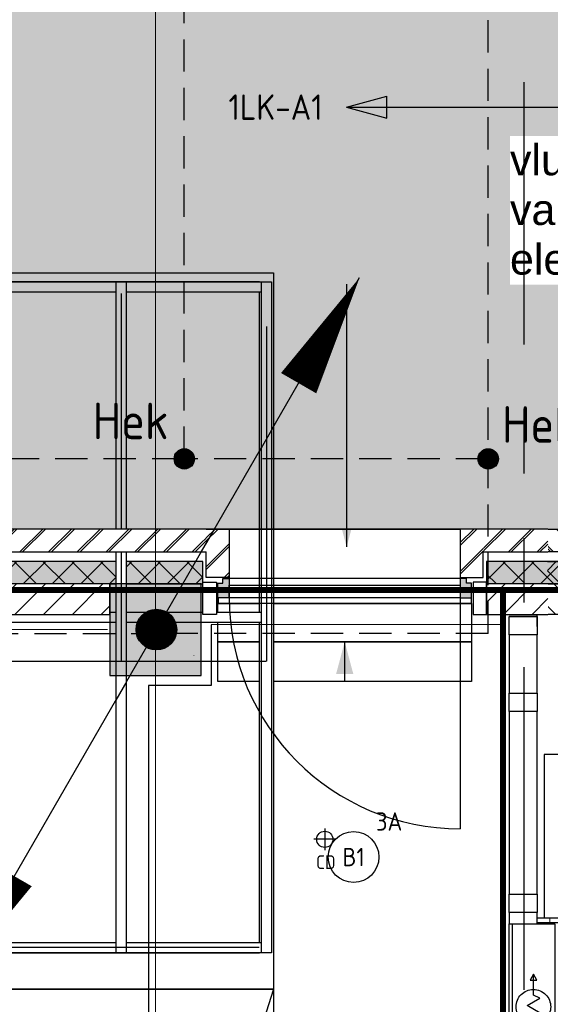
# Model space of a CAD drawing. Header units: millimetres. Extents: x -38031 to 110605, y -30229 to 92226.
# Tile 236 of 256: x 76192 to 78803, y 44552 to 49395. Entities that reach past the tile are written whole.
import ezdxf
from ezdxf.enums import TextEntityAlignment as Align

# ---------------------------------------------------------------- set-up
doc = ezdxf.new("R2010")
doc.units = ezdxf.units.MM
doc.header["$LTSCALE"] = 50
doc.set_wipeout_variables(frame=1)
for name, pattern in [('HIDDEN', [9.525, 6.35, -3.175]), ('HIDDEN2', [4.7625, 3.175, -1.5875]), ('PHANTOM', [63.5, 31.75, -6.35, 6.35, -6.35, 6.35, -6.35]), ('STYLE_01', [0.41664, 0.20828, -0.20836]), ('STYLE_07', [1.875, 0.625, -0.20828, 0.625, -0.20836, 0.06943, -0.13893])]:
    doc.linetypes.add(name, pattern=pattern)
for name, color, linetype in [('AL$1A---_ALGEMEEN', 8, 'Continuous'), ('AL------_MAATV', 200, 'Continuous'), ('AL------_SPARING', 2, 'Continuous'), ('AM$1A---_ARCERING', 8, 'Continuous'), ('AT$1A---_TEKST025', 8, 'Continuous'), ('AT$1A---_TEKST035', 8, 'Continuous'), ('BOUWKUNDIG', 8, 'Continuous'), ('brandscheiding', 5, 'HIDDEN'), ('EL6121--', 3, 'Continuous'), ('EL6122--', 3, 'Continuous'), ('EL6131--_WG', 3, 'Continuous'), ('EL6212--_S', 4, 'Continuous'), ('EL6311--', 3, 'Continuous'), ('Kastenscheiding', 4, 'PHANTOM')]:
    doc.layers.add(name, color=color, linetype=linetype)
doc.layers.add('stramien', color=1, linetype='Continuous', lineweight=15)
doc.styles.add('Arial', font='ARIAL.TTF')
doc.styles.add('BURO-018', font='iso.shx', dxfattribs={"height": 90})
doc.styles.add('BURO-035', font='ISO.shx', dxfattribs={"height": 175})
doc.dimstyles.new('VyA', dxfattribs={"dimtxt": 2.272868, "dimasz": 2.120801, "dimexe": 1.5, "dimexo": 1.59, "dimgap": 0.5, "dimtad": 1, "dimdec": 0, "dimzin": 11, "dimtxsty": 'Arial', "dimblk": 'VW_SLASH', "dimcen": 0, "dimdle": 1, "dimazin": 0, "dimtfac": 0.8, "dimtdec": 0, "dimtix": 1, "dimtmove": 0, "dimatfit": 0, "dimldrblk": 'VW_FILLEDARROW', "dimfxl": 0, "dimfrac": 2, "dimtolj": 1, "dimtzin": 11, "dimarcsym": 0})
pattern_1 = [(135, (0, 0), (1.41421356, 1.41421356), []), (45, (5.9868, -5.9868), (1.41421356, -1.41421356), [])]
pattern_2 = [(45, (0, 0), (70.7107, -70.7107), []), (45, (7.07, -7.07), (70.7107, -70.7107), [])]
pattern_3 = [(135, (0, 0), (70.7107, 70.7107), []), (45, (299.34, -299.34), (70.7107, -70.7107), [])]
pattern_4 = [(45, (0, 0), (70.7107, -70.7107), [])]
pattern_5 = [(45, (0, 0), (1.41421356, -1.41421356), [])]
pattern_6 = [(45, (0, 0), (1.41421356, -1.41421356), []), (45, (0.1414, -0.1414), (1.41421356, -1.41421356), [])]
pattern_7 = [(90, (0, 0), (100, 0), [])]

# ---------------------------------------------------------------- blocks, each defined once
blk = doc.blocks.new('E00170')
at = {"color": 0, "linetype": 'Continuous'}
for q in [(5, 8.66), (-5, -8.66)]:
    blk.add_line((0, 0), q, dxfattribs=at)
for points in [[(5, 8.66, 0, 1, 0), (3.5, 6.062, 1, 1, 0)], [(-5, -8.66, 0, 1, 0), (-3.5, -6.062, 1, 1, 0)]]:
    blk.add_lwpolyline(points, format="xyseb", dxfattribs=at)
at = {"color": 0, "const_width": 0.5}
blk.add_lwpolyline([(-0.25, 0, 1), (0.25, 0, 1)], format="xyb", close=True, dxfattribs=at)
at = {"color": 0, "linetype": 'Continuous'}
blk.add_circle((0, 0), 0.5, dxfattribs=at)
blk = doc.blocks.new('E00160')
at = {"color": 0, "linetype": 'Continuous'}
for p, q in [((-17.5, 0), (-13.5, 1.072)), ((-13.5, -1.072), (-13.5, 1.072)), ((17.5, 0), (13.5, 1.072)), ((13.5, -1.072), (13.5, 1.072)), ((-17.5, 0), (17.5, 0)), ((-17.5, 0), (-13.5, -1.072)), ((17.5, 0), (13.5, -1.072))]:
    blk.add_line(p, q, dxfattribs=at)
at = {"color": 0, "linetype": 'Continuous', "style": 'BURO-035'}
for tag, p in [('E_TEXT2', (-22.5, 0)), ('E_TEXT1', (22.5, 0))]:
    blk.add_attdef(tag, text='', height=3.5, dxfattribs=at).set_placement(p, align=Align.MIDDLE)
blk = doc.blocks.new('Centraaldoos')
at = {"color": 1, "linetype": 'Continuous'}
for p, q in [((0, -2), (0, 2)), ((-2, 0), (2, 0))]:
    blk.add_line(p, q, dxfattribs=at)
at = {"color": 0, "linetype": 'Continuous'}
blk.add_circle((0, 0), 1.5, dxfattribs=at)
at = {"color": 0, "linetype": 'Continuous', "style": 'BURO-018'}
blk.add_attdef('AL_POSNR', text='', height=1.8, dxfattribs=at).set_placement((0, 3), align=Align.CENTER)
at = {"color": 0, "linetype": 'Continuous', "style": 'BURO-018', "flags": 1}
blk.add_attdef('AL_OMS', (0, 0), '', height=1.8, dxfattribs=at)
at = {"layer": 'AL------_MAATV', "style": 'BURO-018'}
blk.add_text('CD', height=2.531, rotation=180, dxfattribs=at).set_placement((1.61, 5.48))
blk = doc.blocks.new('1115B3A')
at = {"color": 0, "linetype": 'Continuous'}
blk.add_circle((0, 0), 2.5, dxfattribs=at)
at = {"color": 0, "linetype": 'Continuous', "style": 'BURO-018'}
for tag, p in [('E_GKAST', (0, 8)), ('E_GROEP', (0, 5)), ('E_SGROEP', (4.5, 5)), ('E_ARMCODE', (0, 0)), ('E_SLET', (4.5, -1))]:
    blk.add_attdef(tag, text='', height=1.8, dxfattribs=at).set_placement(p, align=Align.MIDDLE)
blk = doc.blocks.new('Group-47')
at = {"color": 0}
for points in [[(5428, 17280), (17489, 17280), (17489, 17230), (5428, 17230)], [(5478, 15655), (17439, 15655), (17439, 15605), (5478, 15605)], [(5428, 14030), (17489, 14030), (17489, 13980), (5428, 13980)]]:
    blk.add_wipeout(points, dxfattribs=at).dxf.layer = 'AL$1A---_ALGEMEEN'
at = {"layer": 'AL$1A---_ALGEMEEN', "color": 0}
for points in [[(5428, 17280), (17489, 17280), (17489, 17230), (5428, 17230)], [(5478, 15655), (17439, 15655), (17439, 15605), (5478, 15605)], [(5428, 14030), (17489, 14030), (17489, 13980), (5428, 13980)]]:
    blk.add_lwpolyline(points, close=True, dxfattribs=at)
at = {"color": 0}
for points in [[(16724, 17280), (16774, 17280), (16774, 13980), (16724, 13980)], [(17439, 17280), (17489, 17280), (17489, 13980), (17439, 13980)]]:
    blk.add_wipeout(points, dxfattribs=at).dxf.layer = 'AL$1A---_ALGEMEEN'
at = {"layer": 'AL$1A---_ALGEMEEN', "color": 0}
for points in [[(16724, 17280), (16774, 17280), (16774, 13980), (16724, 13980)], [(17439, 17280), (17489, 17280), (17489, 13980), (17439, 13980)]]:
    blk.add_lwpolyline(points, close=True, dxfattribs=at)
blk = doc.blocks.new('Group-59')
at = {"layer": 'AL$1A---_ALGEMEEN', "color": 0}
blk.add_line((17499, 13801), (13309, 849), dxfattribs=at)
blk.add_lwpolyline([(13309, 13801), (17499, 13801), (17499, 849), (13309, 849)], close=True, dxfattribs=at)
blk = doc.blocks.new('VW_SLASH')
at = {"layer": 'AL$1A---_ALGEMEEN', "color": 0, "linetype": 'ByBlock', "lineweight": -2}
blk.add_line((0, 0), (-1, 0), dxfattribs=at)
at = {"layer": 'AL$1A---_ALGEMEEN', "color": 0, "linetype": 'ByBlock', "lineweight": 5}
blk.add_line((0.5, 0.5), (-0.5, -0.5), dxfattribs=at)
blk = doc.blocks.new('*D1056')
at = {"layer": 'AL$1A---_ALGEMEEN', "color": 0, "lineweight": -2}
for p, q in [((15499, 17223.4), (15499, 15413.5)), ((16749, 17223.4), (16749, 15413.5)), ((15501.1, 15415), (16746.9, 15415))]:
    blk.add_line(p, q, dxfattribs=at)
at = {"layer": 'AL$1A---_ALGEMEEN', "color": 0, "lineweight": -2, "xscale": 2.12080078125, "yscale": 2.12080078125, "zscale": 2.12080078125, "rotation": 180}
blk.add_blockref('VW_SLASH', (15499, 15415), dxfattribs=at)
at = {"layer": 'AL$1A---_ALGEMEEN', "color": 0, "lineweight": -2, "xscale": 2.12080078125, "yscale": 2.12080078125, "zscale": 2.12080078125}
blk.add_blockref('VW_SLASH', (16749, 15415), dxfattribs=at)
at = {"layer": 'AT$1A---_TEKST025', "insert": (16124, 15441.2), "char_height": 2.27, "attachment_point": 5, "style": 'Arial'}
blk.add_mtext('\\A1;62500', dxfattribs=at)
blk = doc.blocks.new('VW_FILLEDARROW')
at = {"layer": 'AL$1A---_ALGEMEEN', "color": 0, "lineweight": -2}
blk.add_solid([(0, 0), (0.5, 0.5), (0.5, -0.5)], dxfattribs=at)
blk = doc.blocks.new('*D1057')
at = {"layer": 'AL$1A---_ALGEMEEN', "color": 0, "lineweight": -2}
for p, q in [((16749, 17223.4), (16749, 15413.5)), ((17464, 17061), (17464, 15413.5)), ((16751.1, 15415), (17461.9, 15415))]:
    blk.add_line(p, q, dxfattribs=at)
at = {"layer": 'AL$1A---_ALGEMEEN', "color": 0, "lineweight": -2, "xscale": 2.12080078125, "yscale": 2.12080078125, "zscale": 2.12080078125, "rotation": 180}
blk.add_blockref('VW_SLASH', (16749, 15415), dxfattribs=at)
at = {"layer": 'AL$1A---_ALGEMEEN', "color": 0, "lineweight": -2, "xscale": 2.12080078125, "yscale": 2.12080078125, "zscale": 2.12080078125}
blk.add_blockref('VW_SLASH', (17464, 15415), dxfattribs=at)
at = {"layer": 'AT$1A---_TEKST025', "insert": (17106.5, 15441.2), "char_height": 2.27, "attachment_point": 5, "style": 'Arial'}
blk.add_mtext('\\A1;35750', dxfattribs=at)
blk = doc.blocks.new('*D1071')
at = {"layer": 'AL$1A---_ALGEMEEN', "color": 0, "lineweight": -2}
for p, q in [((17427.4, 14005), (15537.5, 14005)), ((15539, 14007.1), (15539, 14009.2)), ((15539, 14005), (15539, 13801)), ((17046.4, 13801), (15537.5, 13801)), ((15539, 13798.9), (15539, 13796.8))]:
    blk.add_line(p, q, dxfattribs=at)
at = {"layer": 'AL$1A---_ALGEMEEN', "color": 0, "lineweight": -2, "xscale": 2.12080078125, "yscale": 2.12080078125, "zscale": 2.12080078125}
for p, rotation in [((15539, 14005), 270), ((15539, 13801), 90)]:
    blk.add_blockref('VW_SLASH', p, dxfattribs=dict(at, rotation=rotation))
at = {"layer": 'AT$1A---_TEKST025', "insert": (15514, 13671), "char_height": 2.27, "attachment_point": 5, "rotation": 90, "style": 'Arial'}
blk.add_mtext('\\A1;10200', dxfattribs=at)
blk = doc.blocks.new('zijdetail kozijn 2kops')
at = {"color": 0}
blk.add_wipeout([(-63, 420), (-130, 420), (-130, 262), (-63, 262)], dxfattribs=at).dxf.layer = 'AL$1A---_ALGEMEEN'
at = {"layer": 'AM$1A---_ARCERING', "linetype": 'Continuous', "lineweight": 0}
blk.add_hatch(color=256, dxfattribs=at).paths.add_polyline_path([(-54.2, 338), (-54.2, 366), (-56, 366), (-56, 266), (-31, 266), (-31, 243), (0, 243), (0, 338), (-22, 338)])
at = {"layer": 'AL$1A---_ALGEMEEN', "color": 0}
for points in [[(-63, 420), (-130, 420), (-130, 262), (-63, 262)], [(-54.2, 338), (-54.2, 366), (-56, 366), (-56, 266), (-31, 266), (-31, 243), (0, 243), (0, 338), (-22, 338)]]:
    blk.add_lwpolyline(points, close=True, dxfattribs=at)
blk = doc.blocks.new('31x_alu-1e-mk106c-p')
at = {"layer": 'AL$1A---_ALGEMEEN', "color": 0, "linetype": 'STYLE_01'}
blk.add_line((-420, 1700), (-420, -63), dxfattribs=at)
at = {"layer": 'AL$1A---_ALGEMEEN', "color": 0}
blk.add_lwpolyline([(-435, 1693), (-338, 1693), (-338, -56), (-435, -56)], close=True, dxfattribs=at)
at = {"layer": 'AL$1A---_ALGEMEEN', "color": 0, "rotation": 90}
blk.add_blockref('zijdetail kozijn 2kops', (0, 0), dxfattribs=at)
at = {"layer": 'AL$1A---_ALGEMEEN', "color": 0}
blk.add_line((-366, -54.2), (-366, 1691.2), dxfattribs=at)
at = {"color": 0}
for points in [[(-338, 1637), (-338, 0), (-276, 0), (-276, 1637)], [(-243, 1637), (40, 1637), (40, 0), (-243, 0)]]:
    blk.add_wipeout(points, dxfattribs=at).dxf.layer = 'AL$1A---_ALGEMEEN'
at = {"layer": 'AL$1A---_ALGEMEEN', "color": 0}
for points in [[(-338, 1637), (-338, 0), (-276, 0), (-276, 1637)], [(-243, 1637), (40, 1637), (40, 0), (-243, 0)]]:
    blk.add_lwpolyline(points, close=True, dxfattribs=at)
at = {"color": 0}
blk.add_wipeout([(-113, -113), (-113, -434), (0, -434), (0, -113), (0, 0), (-238, 0), (-238, -113), (-114, -113)], dxfattribs=at).dxf.layer = 'AL$1A---_ALGEMEEN'
at = {"layer": 'AM$1A---_ARCERING', "linetype": 'Continuous', "lineweight": 5}
h = blk.add_hatch(dxfattribs=at)
h.set_pattern_fill('BAKSTEEN', color=256, style=0, pattern_type=2)
h.set_pattern_definition(pattern_2)
edge = h.paths.add_edge_path()
edge.add_line((-113, -113), (-113, -434))
edge.add_line((-113, -434), (0, -434))
edge.add_line((0, -434), (0, -113))
edge.add_line((0, -113), (0, 0))
edge.add_line((0, 0), (-238, 0))
edge.add_line((-238, 0), (-238, -113))
edge.add_line((-238, -113), (-114, -113))
at = {"layer": 'AM$1A---_ARCERING', "linetype": 'Continuous', "lineweight": 0}
blk.add_hatch(color=256, dxfattribs=at).paths.add_polyline_path([(-160, -130), (-270, -130), (-270, -434), (-160, -434)])
at = {"layer": 'AM$1A---_ARCERING', "linetype": 'Continuous', "lineweight": 5}
h = blk.add_hatch(dxfattribs=at)
h.set_pattern_fill('ISOLATIE', color=256, style=0, pattern_type=2)
h.set_pattern_definition(pattern_3)
h.paths.add_polyline_path([(-160, -130), (-270, -130), (-270, -434), (-160, -434)])
at = {"layer": 'AL$1A---_ALGEMEEN', "color": 0, "linetype": 'STYLE_01'}
blk.add_line((0, 1637), (0, 0), dxfattribs=at)
at = {"layer": 'AL$1A---_ALGEMEEN', "color": 0}
for p, q in [((-160, -434), (-160, -130)), ((-113, -113), (-113, -434))]:
    blk.add_line(p, q, dxfattribs=at)
at = {"layer": 'AL$1A---_ALGEMEEN', "color": 0, "flags": 128}
for points in [[(0, -434), (0, -113), (0, 0), (-238, 0), (-238, -113), (-114, -113)], [(-160, -130), (-270, -130), (-270, -434)]]:
    blk.add_lwpolyline(points, dxfattribs=at)
at = {"color": 0}
for points in [[(-113, 1750), (-113, 2071), (0, 2071), (0, 1750), (0, 1637), (-238, 1637), (-238, 1750), (-114, 1750)], [(-420, -130), (-420, -434), (-270, -434), (-270, -130)]]:
    blk.add_wipeout(points, dxfattribs=at).dxf.layer = 'AL$1A---_ALGEMEEN'
at = {"layer": 'AM$1A---_ARCERING', "linetype": 'Continuous', "lineweight": 0}
blk.add_hatch(color=256, dxfattribs=at).paths.add_polyline_path([(-160, 1767), (-270, 1767), (-270, 2071), (-160, 2071)])
at = {"layer": 'AM$1A---_ARCERING', "linetype": 'Continuous', "lineweight": 5}
h = blk.add_hatch(dxfattribs=at)
h.set_pattern_fill('ISOLATIE', color=256, style=0, pattern_type=2)
h.set_pattern_definition(pattern_3)
h.paths.add_polyline_path([(-160, 1767), (-270, 1767), (-270, 2071), (-160, 2071)])
h = blk.add_hatch(dxfattribs=at)
h.set_pattern_fill('BAKSTEEN', color=256, style=0, pattern_type=2)
h.set_pattern_definition(pattern_2)
edge = h.paths.add_edge_path()
edge.add_line((-113, 1750), (-113, 2071))
edge.add_line((-113, 2071), (0, 2071))
edge.add_line((0, 2071), (0, 1750))
edge.add_line((0, 1750), (0, 1637))
edge.add_line((0, 1637), (-238, 1637))
edge.add_line((-238, 1637), (-238, 1750))
edge.add_line((-238, 1750), (-114, 1750))
h = blk.add_hatch(dxfattribs=at)
h.set_pattern_fill('KALKZANDSTEEN', color=256, style=0, pattern_type=2)
h.set_pattern_definition(pattern_4)
h.paths.add_polyline_path([(-420, -130), (-420, -434), (-270, -434), (-270, -130)])
at = {"layer": 'AL$1A---_ALGEMEEN', "color": 0}
for p, q in [((-160, 2071), (-160, 1767)), ((-113, 1750), (-113, 2071)), ((-420, -130), (-420, -434))]:
    blk.add_line(p, q, dxfattribs=at)
at = {"layer": 'AL$1A---_ALGEMEEN', "color": 0, "flags": 128}
for points in [[(-160, 1767), (-270, 1767), (-270, 2071)], [(0, 2071), (0, 1750), (0, 1637), (-238, 1637), (-238, 1750), (-114, 1750)], [(-270, -434), (-270, -130), (-420, -130)]]:
    blk.add_lwpolyline(points, dxfattribs=at)
at = {"color": 0}
blk.add_wipeout([(-420, 1767), (-420, 2071), (-270, 2071), (-270, 1767)], dxfattribs=at).dxf.layer = 'AL$1A---_ALGEMEEN'
at = {"layer": 'AM$1A---_ARCERING', "linetype": 'Continuous', "lineweight": 5}
h = blk.add_hatch(dxfattribs=at)
h.set_pattern_fill('KALKZANDSTEEN', color=256, style=0, pattern_type=2)
h.set_pattern_definition(pattern_4)
h.paths.add_polyline_path([(-420, 1767), (-420, 2071), (-270, 2071), (-270, 1767)])
at = {"layer": 'AL$1A---_ALGEMEEN', "color": 0}
blk.add_line((-420, 1767), (-420, 2071), dxfattribs=at)
at = {"layer": 'AL$1A---_ALGEMEEN', "color": 0, "flags": 128}
blk.add_lwpolyline([(-270, 2071), (-270, 1767), (-420, 1767)], dxfattribs=at)
at = {"layer": 'AL$1A---_ALGEMEEN', "color": 0, "xscale": -1, "rotation": 90}
blk.add_blockref('zijdetail kozijn 2kops', (0, 1637), dxfattribs=at)
blk = doc.blocks.new('32x_hout-mk 870-p')
at = {"layer": 'AL$1A---_ALGEMEEN', "color": 0}
blk.add_lwpolyline([(15, 10284), (15, 7927), (154, 7927), (154, 10284)], close=True, dxfattribs=at)
at = {"color": 0}
for points in [[(15, 10284), (154, 10284), (154, 10194), (15, 10194)], [(15, 9907), (154, 9907), (154, 9817), (15, 9817)], [(15, 8917), (154, 8917), (154, 8827), (15, 8827)]]:
    blk.add_wipeout(points, dxfattribs=at).dxf.layer = 'AL$1A---_ALGEMEEN'
at = {"layer": 'AL$1A---_ALGEMEEN', "color": 0}
for points in [[(15, 10284), (154, 10284), (154, 10194), (15, 10194)], [(15, 9907), (154, 9907), (154, 9817), (15, 9817)], [(15, 8917), (154, 8917), (154, 8827), (15, 8827)]]:
    blk.add_lwpolyline(points, close=True, dxfattribs=at)
blk = doc.blocks.new('65-brandslaghaspel')
at = {"layer": 'AL$1A---_ALGEMEEN', "color": 0}
for p, q in [((173.6, -0.9), (143.8, 16.2)), ((143.8, 16.2), (143.8, -17.6)), ((143.8, -17.6), (173.4, -0.5))]:
    blk.add_line(p, q, dxfattribs=at)
at = {"color": 0}
blk.add_wipeout([(12.6, -85.4), (4.2, -85), (-4.1, -83.8), (-12.2, -81.8), (-20.1, -78.9), (-27.7, -75.4), (-34.9, -71), (-41.6, -66), (-47.8, -60.4), (-53.5, -54.2), (-58.5, -47.5), (-62.8, -40.3), (-66.3, -32.7), (-69.2, -24.8), (-71.2, -16.7), (-72.4, -8.4), (-72.9, 0), (-72.4, 8.4), (-71.2, 16.7), (-69.2, 24.8), (-66.3, 32.7), (-62.8, 40.3), (-58.5, 47.5), (-53.5, 54.2), (-47.8, 60.4), (-41.6, 66), (-34.9, 71), (-27.7, 75.4), (-20.1, 78.9), (-12.2, 81.8), (-4.1, 83.8), (4.2, 85), (12.6, 85.4), (21, 85), (29.3, 83.8), (37.4, 81.8), (45.3, 78.9), (52.9, 75.4), (60.1, 71), (66.8, 66), (73, 60.4), (78.6, 54.2), (83.6, 47.5), (87.9, 40.3), (91.5, 32.7), (94.4, 24.8), (96.4, 16.7), (97.6, 8.4), (98, 0), (97.6, -8.4), (96.4, -16.7), (94.4, -24.8), (91.5, -32.7), (87.9, -40.3), (83.6, -47.5), (78.6, -54.2), (73, -60.4), (66.8, -66), (60.1, -71), (52.9, -75.4), (45.3, -78.9), (37.4, -81.8), (29.3, -83.8), (21, -85)], dxfattribs=at).dxf.layer = 'AL$1A---_ALGEMEEN'
at = {"layer": 'AL$1A---_ALGEMEEN', "color": 0}
for p, q in [((-72.8, -2), (-54.7, 29.3)), ((-54.7, 29.3), (-18.3, -33.9)), ((-18.3, -33.9), (19.2, 31.1)), ((19.2, 31.1), (55.9, -32.4)), ((55.9, -32.4), (70.2, -0.9)), ((70.2, -0.9), (173.6, -0.9))]:
    blk.add_line(p, q, dxfattribs=at)
at = {"layer": 'AL$1A---_ALGEMEEN', "color": 0, "flags": 128}
blk.add_lwpolyline([(-72.9, 0, -0.414214), (12.6, 85.4, -0.414214), (98, 0, -0.414214), (12.6, -85.4, -0.414214)], format="xyb", close=True, dxfattribs=at)
blk = doc.blocks.new('65-brslhlkast i')
at = {"color": 0}
blk.add_wipeout([(27.5, 0), (817.5, 0), (817.5, -225), (27.5, -225)], dxfattribs=at).dxf.layer = 'AL$1A---_ALGEMEEN'
at = {"layer": 'AL$1A---_ALGEMEEN', "color": 0}
blk.add_lwpolyline([(27.5, 0), (817.5, 0), (817.5, -225), (27.5, -225)], close=True, dxfattribs=at)
at = {"color": 0}
blk.add_wipeout([(27.5, 0), (817.5, 0), (817.5, -15), (27.5, -15)], dxfattribs=at).dxf.layer = 'AL$1A---_ALGEMEEN'
at = {"layer": 'AL$1A---_ALGEMEEN', "color": 0}
blk.add_lwpolyline([(27.5, 0), (817.5, 0), (817.5, -15), (27.5, -15)], close=True, dxfattribs=at)
blk.add_blockref('65-brandslaghaspel', (396.3, -119.9), dxfattribs=at)
blk = doc.blocks.new('Group-129')
at = {"layer": 'AL$1A---_ALGEMEEN', "color": 0, "rotation": 90}
blk.add_blockref('65-brslhlkast i', (22239, 15555.5), dxfattribs=at)
at = {"color": 0}
for points in [[(22378, 16403), (22499.1, 16403), (22499.1, 16378), (22378, 16378)], [(22378, 15578), (22499.1, 15578), (22499.1, 15553), (22378, 15553)]]:
    blk.add_wipeout(points, dxfattribs=at).dxf.layer = 'AL$1A---_ALGEMEEN'
at = {"layer": 'AM$1A---_ARCERING', "linetype": 'Continuous', "lineweight": 5}
h = blk.add_hatch(dxfattribs=at)
h.set_pattern_fill('1_100_GIPS___', color=256, style=0, pattern_type=2)
h.set_pattern_definition(pattern_7)
h.paths.add_polyline_path([(22378, 16403), (22499.1, 16403), (22499.1, 16378), (22378, 16378)])
h = blk.add_hatch(dxfattribs=at)
h.set_pattern_fill('1_100_GIPS___', color=256, style=0, pattern_type=2)
h.set_pattern_definition(pattern_7)
h.paths.add_polyline_path([(22378, 15578), (22499.1, 15578), (22499.1, 15553), (22378, 15553)])
at = {"layer": 'AL$1A---_ALGEMEEN', "color": 0}
for points in [[(22378, 16403), (22499.1, 16403), (22499.1, 16378), (22378, 16378)], [(22378, 15578), (22499.1, 15578), (22499.1, 15553), (22378, 15553)]]:
    blk.add_lwpolyline(points, close=True, dxfattribs=at)
blk = doc.blocks.new('31x_alu-mk 129-p')
at = {"layer": 'AL$1A---_ALGEMEEN', "color": 0}
blk.add_lwpolyline([(-1137, -276), (0, -276), (0, -338), (-1137, -338)], close=True, dxfattribs=at)
at = {"layer": 'AL$1A---_ALGEMEEN', "color": 0, "xscale": -1, "rotation": 180}
blk.add_blockref('zijdetail kozijn 2kops', (-1137, 0), dxfattribs=at)
at = {"layer": 'AL$1A---_ALGEMEEN', "color": 0, "rotation": 180}
blk.add_blockref('zijdetail kozijn 2kops', (0, 0), dxfattribs=at)
at = {"layer": 'AL$1A---_ALGEMEEN', "color": 0}
for p, q in [((0, -338), (0, -1475)), ((54.2, -366), (-1191.2, -366))]:
    blk.add_line(p, q, dxfattribs=at)
blk.add_arc((0, -338), 1137, 180, 270, dxfattribs=at)
at = {"color": 0}
for points in [[(-1250, -238), (-1250, -113), (-1250, 0), (-1137, 0), (-1137, -238)], [(113, -238), (113, -113), (113, 0), (0, 0), (0, -238)]]:
    blk.add_wipeout(points, dxfattribs=at).dxf.layer = 'AL$1A---_ALGEMEEN'
at = {"layer": 'AM$1A---_ARCERING', "linetype": 'Continuous', "lineweight": 5}
h = blk.add_hatch(dxfattribs=at)
h.set_pattern_fill('BAKSTEEN', color=256, style=0, pattern_type=2)
h.set_pattern_definition(pattern_2)
h.paths.add_polyline_path([(-1250, -238), (-1250, -113), (-1250, 0), (-1137, 0), (-1137, -238)])
h = blk.add_hatch(dxfattribs=at)
h.set_pattern_fill('BAKSTEEN', color=256, style=0, pattern_type=2)
h.set_pattern_definition(pattern_2)
h.paths.add_polyline_path([(113, -238), (113, -113), (113, 0), (0, 0), (0, -238)])
at = {"layer": 'AL$1A---_ALGEMEEN', "color": 0}
for p, q in [((0, 0), (-1137, 0)), ((-1250, -238), (-1250, -113)), ((113, -238), (113, -113)), ((0, -243), (-1137, -243))]:
    blk.add_line(p, q, dxfattribs=at)
at = {"layer": 'AL$1A---_ALGEMEEN', "color": 0, "flags": 128}
for points in [[(-1250, 0), (-1137, 0), (-1137, -238), (-1250, -238)], [(113, 0), (0, 0), (0, -238), (113, -238)]]:
    blk.add_lwpolyline(points, dxfattribs=at)
blk = doc.blocks.new('030201')
at = {"color": 0, "const_width": 0.5}
blk.add_lwpolyline([(-0.25, 0, 1), (0.25, 0, 1)], format="xyb", close=True, dxfattribs=at)
at = {"color": 0, "linetype": 'Continuous'}
blk.add_circle((0, 0), 0.5, dxfattribs=at)
at = {"color": 0, "linetype": 'Continuous', "style": 'BURO-018', "flags": 1}
blk.add_attdef('E_MATCODE', text='', height=1.8, dxfattribs=at).set_placement((0, 0), align=Align.MIDDLE)
blk = doc.blocks.new('Group-71')
at = {"color": 0}
blk.add_wipeout([(17499, 17324.992), (17499, 13800.992), (13249, 13800.992), (13249, 13879.992), (11440.621, 13879.992), (11440.621, 13979.992), (17429, 13979.992), (17429, 17279.992), (11440.621, 17279.992), (11440.621, 17324.992)], dxfattribs=at).dxf.layer = 'AL$1A---_ALGEMEEN'
at = {"layer": 'AL$1A---_ALGEMEEN', "color": 0, "flags": 128}
for points in [[(17499, 13800.992), (13249, 13800.992), (13249, 13879.992), (5189, 13879.992), (5189, 17324.992), (17499, 17324.992)], [(5428, 17279.992), (5428, 13979.992), (17429, 13979.992), (17429, 17279.992)]]:
    blk.add_lwpolyline(points, close=True, dxfattribs=at)
at = {"layer": 'AL$1A---_ALGEMEEN', "color": 0}
blk.add_blockref('Group-59', (0, 0), dxfattribs=at)
blk.add_blockref('Group-47', (0, 0), dxfattribs=at)
at = {"layer": 'AL$1A---_ALGEMEEN', "color": 0, "linetype": 'STYLE_01'}
blk.add_lwpolyline([(-36501, 17324.992), (17499, 17324.992), (17499, -2675.008), (-36501, -2675.008)], close=True, dxfattribs=at)
at = {"layer": 'AL$1A---_ALGEMEEN', "color": 0}
for base, p1, p2, picture, middle in [((16749, 15414.992), (15499, 17224.992), (16749, 17224.992), '*D1056', (16124, 15441.153)), ((17464, 15414.992), (16749, 17224.992), (17464, 17062.555), '*D1057', (17106.5, 15441.153))]:
    dim = blk.add_linear_dim(base=base, p1=p1, p2=p2, dimstyle='VyA', override={"dimtxt": 2.272868, "dimgap": 25, "dimlfac": 50, "dimpost": '<>', "dimtxsty": 'Arial', "dimtmove": 2}, dxfattribs=at)
    dim.commit()
    dim.dimension.update_dxf_attribs({"geometry": picture, "text_midpoint": middle})
dim = blk.add_linear_dim(base=(15539, 13800.992), p1=(17429, 14004.992), p2=(17048.031, 13800.992), angle=90, dimstyle='VyA', override={"dimtxt": 2.272868, "dimgap": 25, "dimlfac": 50, "dimpost": '<>', "dimtxsty": 'Arial', "dimtix": 0, "dimtmove": 2}, dxfattribs=at)
dim.commit()
dim.dimension.update_dxf_attribs({"geometry": '*D1071', "text_midpoint": (15514, 13670.992), "dimtype": 128})
blk = doc.blocks.new('200254 W 211 30-06-2008')
at = {"layer": 'AM$1A---_ARCERING', "linetype": 'Continuous', "lineweight": 0}
for points in [[(20576.609, 3948.345), (20576.609, 3950.545), (20576.609, 3950.545), (20517.349, 3950.545), (20517.349, 3948.345)], [(20615.909, 3950.545), (20604.549, 3950.545), (20604.549, 3948.345), (20615.909, 3948.345)]]:
    blk.add_hatch(color=256, dxfattribs=at).paths.add_polyline_path(points)
at = {"layer": 'AM$1A---_ARCERING', "linetype": 'Continuous', "lineweight": 5}
h = blk.add_hatch(dxfattribs=at)
h.set_pattern_fill('ISOLATIE', color=256, style=0, pattern_type=2)
h.set_pattern_definition(pattern_1)
h.paths.add_polyline_path([(20576.609, 3948.345), (20576.609, 3950.545), (20576.609, 3950.545), (20517.349, 3950.545), (20517.349, 3948.345)])
h = blk.add_hatch(dxfattribs=at)
h.set_pattern_fill('ISOLATIE', color=256, style=0, pattern_type=2)
h.set_pattern_definition(pattern_1)
h.paths.add_polyline_path([(20615.909, 3950.545), (20604.549, 3950.545), (20604.549, 3948.345), (20615.909, 3948.345)])
at = {"layer": 'AL$1A---_ALGEMEEN'}
blk.add_line((20590.769, 3977.845), (20590.769, 3951.98), dxfattribs=at)
for points in [[(20576.609, 3948.345), (20576.609, 3950.545), (20576.609, 3950.545), (20517.349, 3950.545), (20517.349, 3948.345)], [(20615.909, 3950.545), (20604.549, 3950.545), (20604.549, 3948.345), (20615.909, 3948.345)], [(20698.049, 3599.945), (20999.829, 3599.945), (20999.829, 3931.545), (20610.209, 3931.545), (20610.209, 3740.545), (20891.229, 3740.545), (20891.229, 3651.665), (20698.049, 3651.665)]]:
    blk.add_lwpolyline(points, close=True, dxfattribs=at)
blk.add_solid([(20590.769, 3951.98), (20589.919, 3955.155), (20591.62, 3955.155)], dxfattribs=at)
blk.add_wipeout([(20578.089, 3946.425), (20603.069, 3946.425), (20603.069, 3942.645), (20578.089, 3942.645)]).dxf.layer = 'AL$1A---_ALGEMEEN'
blk.add_lwpolyline([(20578.089, 3946.425), (20603.069, 3946.425), (20603.069, 3942.645), (20578.089, 3942.645)], close=True, dxfattribs=at)
blk.add_wipeout([(20578.089, 3942.645), (20603.069, 3942.645), (20603.069, 3938.745), (20578.089, 3938.745)]).dxf.layer = 'AL$1A---_ALGEMEEN'
blk.add_line((20590.579, 3938.745), (20590.579, 3942.645), dxfattribs=at)
blk.add_lwpolyline([(20578.089, 3942.645), (20603.069, 3942.645), (20603.069, 3938.745), (20578.089, 3938.745)], close=True, dxfattribs=at)
blk.add_solid([(20590.579, 3942.645), (20591.43, 3939.47), (20589.729, 3939.47)], dxfattribs=at)
at = {"layer": 'AL$1A---_ALGEMEEN', "xscale": 0.01999999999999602, "yscale": 0.02000000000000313, "zscale": 0.02}
blk.add_blockref('Group-71', (20233.6, 3632.456), dxfattribs=at)
at = {"layer": 'AM$1A---_ARCERING', "linetype": 'Continuous', "lineweight": 0}
blk.add_hatch(color=9, dxfattribs=at).paths.add_polyline_path([(18989.549, 4186.985), (18989.549, 3953.746), (19431.949, 3953.745), (19431.949, 3941.205), (20511.949, 3941.205), (20511.949, 3953.745), (21016.985, 3953.745), (21016.985, 4188.545), (20033.649, 4188.541), (20033.649, 4186.985), (19663.849, 4186.985), (19663.849, 3975.065), (19605.049, 3975.065), (19605.049, 4186.985)])
at = {"layer": 'AL$1A---_ALGEMEEN', "xscale": 0.02, "yscale": 0.02, "zscale": 0.02, "rotation": 89.99999999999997}
blk.add_blockref('31x_alu-1e-mk106c-p', (20651.949, 3953.745), dxfattribs=at)
for points in [[(20606.843, 3977.796), (20658.617, 3977.796), (20658.617, 3992.401), (20606.843, 3992.401)], [(20513.955, 3951.485), (20579.209, 3951.485), (20579.209, 3953.745), (20511.949, 3953.745), (20511.949, 3951.485), (20512.821, 3951.485)], [(20567.449, 3945.345), (20567.449, 3948.345), (20567.449, 3948.345), (20517.349, 3948.345), (20517.349, 3945.345)]]:
    blk.add_wipeout(points).dxf.layer = 'AL$1A---_ALGEMEEN'
at = {"layer": 'AM$1A---_ARCERING', "linetype": 'Continuous', "lineweight": 5}
h = blk.add_hatch(dxfattribs=at)
h.set_pattern_fill('BAKSTEEN', color=256, style=0, pattern_type=2)
h.set_pattern_definition(pattern_6)
h.paths.add_polyline_path([(20513.955, 3951.485), (20579.209, 3951.485), (20579.209, 3953.745), (20511.949, 3953.745), (20511.949, 3951.485), (20512.821, 3951.485)])
h = blk.add_hatch(dxfattribs=at)
h.set_pattern_fill('KALKZANDSTEEN', color=256, style=0, pattern_type=2)
h.set_pattern_definition(pattern_5)
h.paths.add_polyline_path([(20567.449, 3945.345), (20567.449, 3948.345), (20567.449, 3948.345), (20517.349, 3948.345), (20517.349, 3945.345)])
at = {"layer": 'AM$1A---_ARCERING', "linetype": 'Continuous', "lineweight": 0}
blk.add_hatch(color=256, dxfattribs=at).paths.add_polyline_path([(20567.449, 3939.345), (20576.449, 3939.345), (20576.449, 3948.345), (20567.449, 3948.345)])
at = {"layer": 'AL$1A---_ALGEMEEN'}
blk.add_line((20579.209, 3953.745), (20601.949, 3953.745), dxfattribs=at)
for points in [[(20513.955, 3951.485), (20579.209, 3951.485), (20579.209, 3953.745), (20511.949, 3953.745), (20511.949, 3951.485), (20512.821, 3951.485)], [(20567.449, 3945.345), (20567.449, 3948.345), (20567.449, 3948.345), (20517.349, 3948.345), (20517.349, 3945.345)], [(20567.449, 3939.345), (20576.449, 3939.345), (20576.449, 3948.345), (20567.449, 3948.345)]]:
    blk.add_lwpolyline(points, close=True, dxfattribs=at)
at = {"layer": 'stramien', "linetype": 'STYLE_07', "ltscale": 50}
blk.add_line((20571.949, 2695.425), (20571.949, 4240.025), dxfattribs=at)
at = {"layer": 'AT$1A---_TEKST035', "insert": (20606.843, 3991.579), "char_height": 3.03049, "attachment_point": 1, "line_spacing_factor": 0.967741, "style": 'Arial'}
blk.add_mtext('{\\C256;\\lvluchtdeur (2e vluchtroute\\Pvanuit het Kunstencentrum)\\Pelektronische aansturing}', dxfattribs=at)
for points in [[(20610.579, 3953.745), (20604.209, 3953.745), (20604.209, 3951.485), (20610.579, 3951.485)], [(20610.579, 3948.345), (20604.549, 3948.345), (20604.549, 3945.345), (20610.579, 3945.345)]]:
    blk.add_wipeout(points).dxf.layer = 'AL$1A---_ALGEMEEN'
at = {"layer": 'AM$1A---_ARCERING', "linetype": 'Continuous', "lineweight": 5}
h = blk.add_hatch(dxfattribs=at)
h.set_pattern_fill('BAKSTEEN', color=256, style=0, pattern_type=2)
h.set_pattern_definition(pattern_6)
edge = h.paths.add_edge_path()
edge.add_line((20610.579, 3953.745), (20604.209, 3953.745))
edge.add_line((20604.209, 3953.745), (20604.209, 3951.485))
edge.add_line((20604.209, 3951.485), (20610.579, 3951.485))
h = blk.add_hatch(dxfattribs=at)
h.set_pattern_fill('KALKZANDSTEEN', color=256, style=0, pattern_type=2)
h.set_pattern_definition(pattern_5)
edge = h.paths.add_edge_path()
edge.add_line((20610.579, 3948.345), (20604.549, 3948.345))
edge.add_line((20604.549, 3948.345), (20604.549, 3945.345))
edge.add_line((20604.549, 3945.345), (20610.579, 3945.345))
at = {"layer": 'AL$1A---_ALGEMEEN'}
for p, q in [((20610.579, 3953.745), (20604.209, 3953.745)), ((20604.209, 3951.485), (20610.579, 3951.485))]:
    blk.add_line(p, q, dxfattribs=at)
blk.add_lwpolyline([(20610.579, 3948.345), (20604.549, 3948.345), (20604.549, 3945.345), (20610.579, 3945.345)], dxfattribs=at)
at = {"layer": 'AL$1A---_ALGEMEEN', "xscale": 0.02, "yscale": 0.02, "zscale": 0.02}
blk.add_blockref('32x_hout-mk 870-p', (20606.449, 3739.465), dxfattribs=at)
at = {"layer": 'AL$1A---_ALGEMEEN'}
blk.add_lwpolyline([(20571.267, 3528.825), (20605.97, 3528.866), (20605.969, 3944.357), (20577.449, 3944.316), (20577.449, 3938.345), (20571.267, 3938.345), (20571.267, 3738.856), (20577.01, 3738.856), (20577.01, 3728.976), (20571.267, 3728.976)], close=True, dxfattribs=at)
at = {"layer": 'AL$1A---_ALGEMEEN', "xscale": 0.02, "yscale": 0.02, "zscale": 0.02}
blk.add_blockref('Group-129', (20161.969, 3587.445), dxfattribs=at)
blk.add_blockref('31x_alu-mk 129-p', (20601.949, 3953.745), dxfattribs=at)
at = {"layer": 'stramien', "linetype": 'STYLE_07', "ltscale": 50}
blk.add_line((19004.749, 3943.845), (21069.765, 3943.845), dxfattribs=at)

msp = doc.modelspace()

# ---------------------------------------------------------------- block references
at = {"layer": 'BOUWKUNDIG', "xscale": 50, "yscale": 50, "zscale": 50}
msp.add_blockref('200254 W 211 30-06-2008', (-951737.5, -150797.3), dxfattribs=at)

# ---------------------------------------------------------------- next in the draw order: linework, layer by layer
at = {"layer": 'brandscheiding', "const_width": 30}
for points in [[(78570, 46590), (99310, 46590), (99310, 11160), (78730, 8750), (78760, 8510), (75050, 8120), (75050, 8320), (58090, 6520)], [(74060, 46590), (78570, 46590), (78570, 25520), (74060, 25520), (74060, 46610)]]:
    msp.add_lwpolyline(points, dxfattribs=at)
at = {"layer": 'EL6121--', "color": 5, "linetype": 'HIDDEN2'}
for p, q in [((78497.8, 46376.1), (78497.8, 58630)), ((77002.1, 47234.9), (77002.1, 56776.4)), ((77002.1, 47234.9), (73559.1, 47234.9)), ((78497.8, 47234.9), (77002.1, 47234.9)), ((69358.9, 46376.1), (76886.7, 46376.1)), ((78497.8, 46376.1), (76886.7, 46376.1))]:
    msp.add_line(p, q, dxfattribs=at)
at = {"layer": 'EL6131--_WG'}
msp.add_line((78739, 46410), (78739, 46470), dxfattribs=at)
at = {"layer": 'Kastenscheiding'}
msp.add_line((78674.5, 31922.8), (78674.5, 49088.3), dxfattribs=at)

# ---------------------------------------------------------------- next in the draw order: block references
at = {"layer": 'AL------_SPARING', "xscale": 26.66666666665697, "yscale": 26.66666666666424, "zscale": 26.66666666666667, "rotation": 180}
msp.add_blockref('Centraaldoos', (77693.5, 45363.4), dxfattribs=at)
at = {"layer": 'EL6121--', "xscale": 200, "yscale": 200, "zscale": 200}
msp.add_blockref('E00170', (76864.8, 46395), dxfattribs=at)
at = {"layer": 'EL6122--'}
ref = msp.add_blockref('030201', (77002.1, 47234.9), dxfattribs=dict(at, xscale=100, yscale=100, zscale=100))
ref.add_attrib('E_MATCODE', 'Hek', dxfattribs={"layer": '0', "color": 1, "linetype": 'Continuous', "height": 180, "style": 'BURO-018'}).set_placement((76738.2, 47421.7), align=Align.MIDDLE)
ref = msp.add_blockref('030201', (78497.8, 47234.9), dxfattribs=dict(at, xscale=100, yscale=100, zscale=100))
ref.add_attrib('E_MATCODE', 'Hek', dxfattribs={"layer": '0', "color": 1, "linetype": 'Continuous', "height": 180, "style": 'BURO-018'}).set_placement((78752.3, 47404.5), align=Align.MIDDLE)
at = {"layer": 'EL6212--_S'}
ref = msp.add_blockref('E00160', (78674.5, 48965.3), dxfattribs=dict(at, xscale=50, yscale=50, zscale=50))
ref.add_attrib('E_TEXT1', '1LK-A05B', dxfattribs={"layer": '0', "color": 2, "linetype": 'Continuous', "height": 125, "style": 'BURO-018'}).set_placement((79909.2, 48965.3), align=Align.MIDDLE)
ref.add_attrib('E_TEXT2', '1LK-A1', dxfattribs={"layer": '0', "color": 2, "linetype": 'Continuous', "height": 125, "style": 'BURO-018'}).set_placement((77451.3, 48965.3), align=Align.MIDDLE)
at = {"layer": 'EL6311--'}
ref = msp.add_blockref('1115B3A', (77835, 45276.2), dxfattribs=dict(at, xscale=50, yscale=50, zscale=50))
ref.add_attrib('E_ARMCODE', 'B1', dxfattribs={"layer": '0', "color": 1, "linetype": 'Continuous', "height": 90, "style": 'BURO-018'}).set_placement((77835, 45276.2), align=Align.MIDDLE)
ref.add_attrib('E_GROEP', '3A', dxfattribs={"layer": '0', "color": 1, "linetype": 'Continuous', "height": 90, "style": 'BURO-018'}).set_placement((78010, 45451.2), align=Align.MIDDLE)

doc.saveas('drawing.dxf')
